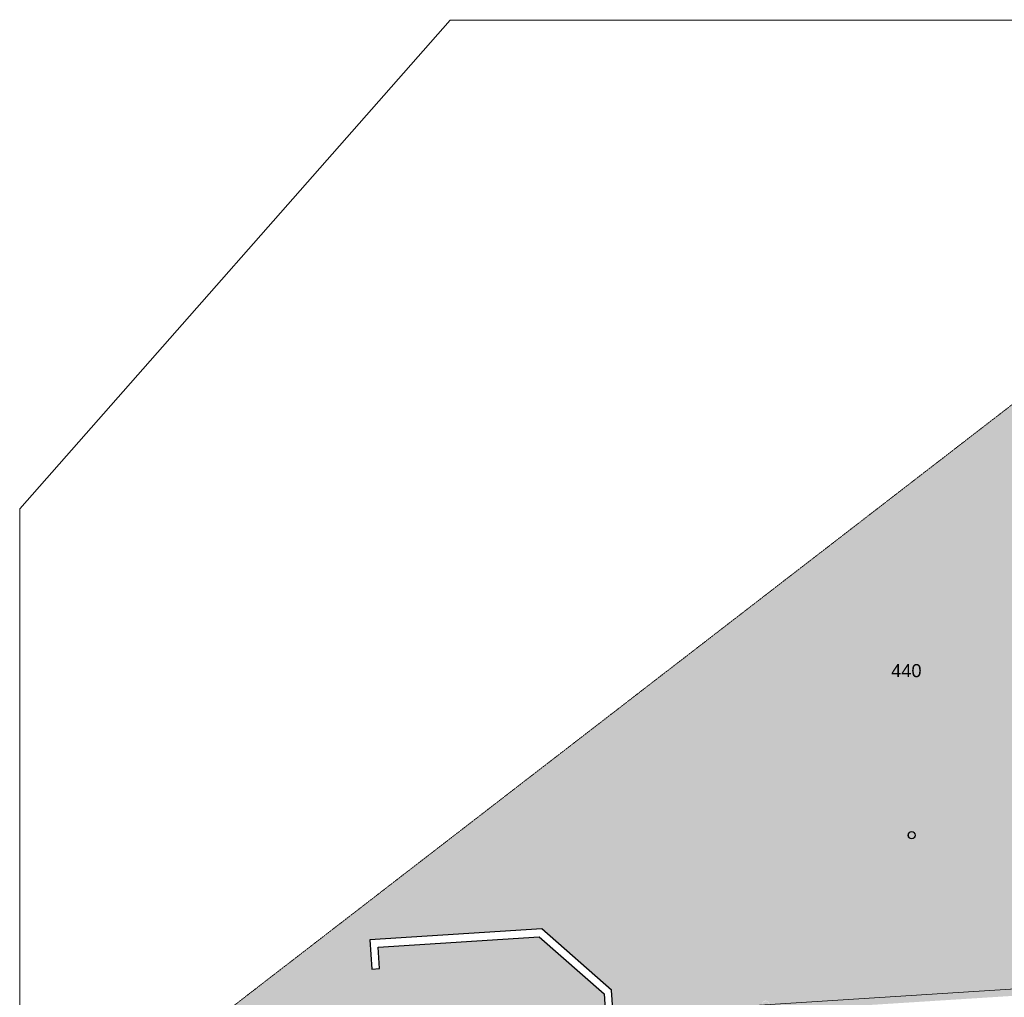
# Model space of a CAD drawing. Header units: millimetres. Extents: x 16156 to 109611, y -1019 to 113498.
# Tile 50 of 60: x 16166 to 42596, y 87254 to 113498. Entities that reach past the tile are written whole.
import ezdxf

# ---------------------------------------------------------------- set-up
doc = ezdxf.new("R2010")
doc.units = ezdxf.units.MM
doc.linetypes.add('ARC Dash', pattern=[4, 2, -2])
for name, color, linetype, lineweight in [('A--AR9__AlgVoorz', 1, 'Continuous', 9), ('A--L22__Binnenwanden', 2, 'Continuous', 9), ('A--L28__Hoofddraagconstructies', 3, 'Continuous', 9), ('A--LD30__DetailPenMiddel', 3, 'Continuous', 9), ('A--LR9__AlgVoorz', 7, 'Continuous', 9), ('A--TR9__AlgVoorz', 1, 'Continuous', 13)]:
    doc.layers.add(name, color=color, linetype=linetype, lineweight=lineweight)
doc.styles.add('Arial', font='arial.ttf', dxfattribs={"height": 350})

# ---------------------------------------------------------------- blocks, each defined once
blk = doc.blocks.new('28_SCF_ARC_stalen_kolom_rond - Stalen kolom ø200mm-V10-AB-Begane grond - Brandcompartimentering')
at = {"layer": 'A--L28__Hoofddraagconstructies'}
for radius, start, end in [(100, 360, 180), (100, 180, 360), (90, 0, 180), (90, 180, 360)]:
    blk.add_arc((0, 0), radius, start, end, dxfattribs=at)

msp = doc.modelspace()

# ---------------------------------------------------------------- hatches: boundary and pattern name
at = {"layer": 'A--AR9__AlgVoorz'}
h = msp.add_hatch(color=254, dxfattribs=at)
h.paths.add_polyline_path([(28975, 86595), (28976, 86645), (29903, 86705), (29907, 86654), (28976, 86595)])
h.paths.add_polyline_path([(49362, 87894), (49053, 87724), (49044, 87874), (49066, 87875), (43196, 93042), (43335, 93200), (49285, 87962)])
h.paths.add_polyline_path([(20664, 86065), (28975, 86594), (28986, 86410), (29918, 86470), (29907, 86654), (31888, 86782), (31852, 87345), (30112, 88877), (25789, 88602), (25826, 88023), (25617, 88010), (25566, 88799), (30186, 89093), (32056, 87446), (32097, 86794), (32210, 86794), (32219, 86652), (32219, 86651), (32227, 86617), (49056, 87689), (49061, 87728), (49362, 87894), (50428, 87962), (52955, 90824), (52570, 96748), (52554, 96728), (52530, 96710), (52501, 96700), (52468, 96700), (52425, 96721), (52401, 96748), (52391, 96768), (52386, 96798), (52401, 96849), (52425, 96876), (52441, 96887), (52470, 96897), (52503, 96897), (52546, 96876), (52565, 96865), (52539, 97258), (52724, 97270), (52666, 98168), (52481, 98156), (51991, 105738), (52361, 105762), (52224, 107777), (51861, 107754), (51775, 109149), (52140, 109173), (52066, 110316), (20668, 86068)])
h.paths.add_polyline_path([(36208, 86964), (36173, 86964), (36130, 86984), (36106, 87012), (36096, 87031), (36090, 87062), (36106, 87113), (36130, 87140), (36146, 87151), (36175, 87161), (36208, 87161), (36251, 87140), (36275, 87113), (36285, 87093), (36290, 87062), (36275, 87012), (36251, 86984), (36235, 86974)])
h.paths.add_polyline_path([(36206, 86974), (36252, 86998), (36267, 87018), (36275, 87031), (36280, 87062), (36267, 87107), (36252, 87126), (36235, 87140), (36206, 87151), (36169, 87149), (36129, 87126), (36114, 87107), (36106, 87093), (36100, 87062), (36114, 87018), (36129, 86998), (36145, 86984), (36175, 86974)])
h.paths.add_polyline_path([(44622, 87570), (44621, 87570), (44578, 87591), (44553, 87618), (44543, 87638), (44538, 87669), (44553, 87719), (44578, 87747), (44594, 87757), (44622, 87767), (44655, 87767), (44698, 87747), (44723, 87719), (44733, 87699), (44738, 87669), (44723, 87618), (44698, 87591), (44682, 87580), (44654, 87570)])
h.paths.add_polyline_path([(44622, 87580), (44669, 87586), (44699, 87604), (44715, 87624), (44723, 87638), (44728, 87669), (44715, 87713), (44699, 87733), (44683, 87747), (44654, 87757), (44617, 87755), (44577, 87733), (44561, 87713), (44553, 87699), (44548, 87669), (44561, 87624), (44577, 87604), (44607, 87586), (44621, 87581)])
h.paths.add_polyline_path([(40127, 91507), (40092, 91507), (40049, 91527), (40025, 91555), (40015, 91574), (40010, 91605), (40025, 91656), (40049, 91683), (40065, 91694), (40094, 91704), (40127, 91704), (40170, 91683), (40194, 91656), (40204, 91636), (40210, 91605), (40194, 91555), (40170, 91527), (40154, 91516)])
h.paths.add_polyline_path([(40094, 91516), (40131, 91518), (40171, 91541), (40186, 91560), (40194, 91574), (40200, 91605), (40186, 91650), (40171, 91669), (40155, 91683), (40125, 91694), (40089, 91692), (40048, 91669), (40033, 91650), (40025, 91636), (40020, 91605), (40033, 91560), (40048, 91541), (40065, 91527), (40092, 91517)])
h.paths.add_polyline_path([(44045, 96049), (44012, 96049), (43969, 96070), (43944, 96097), (43934, 96117), (43929, 96148), (43944, 96198), (43969, 96226), (43985, 96236), (44013, 96246), (44046, 96246), (44089, 96226), (44114, 96198), (44124, 96178), (44129, 96148), (44114, 96097), (44089, 96070), (44073, 96059), (44046, 96049)])
h.paths.add_polyline_path([(44013, 96059), (44050, 96061), (44090, 96083), (44106, 96103), (44114, 96117), (44119, 96148), (44106, 96192), (44090, 96212), (44074, 96226), (44045, 96236), (44008, 96234), (43968, 96212), (43952, 96192), (43944, 96178), (43939, 96148), (43952, 96103), (43968, 96083), (43984, 96070), (44012, 96060)])
h.paths.add_polyline_path([(52501, 96710), (52547, 96734), (52562, 96754), (52570, 96780), (52562, 96843), (52539, 96869), (52531, 96876), (52501, 96887), (52464, 96885), (52424, 96863), (52409, 96843), (52401, 96829), (52396, 96798), (52409, 96754), (52424, 96734), (52441, 96721), (52470, 96710)])
h.paths.add_polyline_path([(47964, 100592), (47931, 100592), (47888, 100612), (47864, 100640), (47854, 100660), (47848, 100690), (47864, 100741), (47888, 100768), (47904, 100779), (47933, 100789), (47966, 100789), (48009, 100768), (48033, 100741), (48043, 100721), (48048, 100690), (48033, 100640), (48009, 100612), (47993, 100602), (47966, 100592)])
h.paths.add_polyline_path([(47964, 100602), (48010, 100626), (48025, 100646), (48033, 100660), (48038, 100690), (48025, 100735), (48010, 100755), (47993, 100768), (47964, 100779), (47927, 100777), (47887, 100755), (47872, 100735), (47864, 100721), (47858, 100690), (47872, 100646), (47887, 100626), (47903, 100612), (47933, 100602)])
h.paths.add_polyline_path([(51876, 105165), (51833, 105185), (51809, 105213), (51799, 105232), (51794, 105263), (51809, 105314), (51833, 105341), (51849, 105352), (51878, 105362), (51911, 105362), (51954, 105341), (51978, 105314), (51991, 105276), (51991, 105251), (51978, 105213), (51954, 105185), (51938, 105174), (51909, 105165), (51878, 105165)])
h.paths.add_polyline_path([(51909, 105174), (51955, 105199), (51970, 105218), (51978, 105232), (51984, 105263), (51970, 105308), (51955, 105327), (51939, 105341), (51909, 105352), (51872, 105350), (51832, 105327), (51817, 105308), (51809, 105294), (51804, 105263), (51817, 105218), (51832, 105199), (51849, 105185), (51878, 105174)])

# ---------------------------------------------------------------- linework, layer by layer
at = {"layer": 'A--L22__Binnenwanden', "lineweight": 30}
for p, q in [((30186, 89093), (25566, 88799)), ((32056, 87446), (30186, 89093)), ((25789, 88602), (30112, 88877)), ((30112, 88877), (31852, 87345)), ((25566, 88799), (25617, 88010)), ((25826, 88023), (25789, 88602)), ((25617, 88010), (25826, 88023)), ((31852, 87345), (31888, 86780)), ((32097, 86794), (32056, 87446))]:
    msp.add_line(p, q, dxfattribs=at)
at = {"layer": 'A--LD30__DetailPenMiddel', "linetype": 'ARC Dash'}
msp.add_line((20141, 85661), (56186, 113498), dxfattribs=at)
at = {"layer": 'A--LR9__AlgVoorz'}
for p, q in [((27717, 113487), (16166, 100371)), ((51676, 113487), (27717, 113487)), ((16166, 100371), (16166, 85779)), ((25566, 88799), (30186, 89093)), ((30186, 89093), (32056, 87446)), ((30112, 88877), (25789, 88602)), ((31852, 87345), (30112, 88877)), ((25617, 88010), (25566, 88799)), ((25789, 88602), (25826, 88023)), ((25826, 88023), (25617, 88010)), ((32097, 86794), (49066, 87875)), ((31888, 86780), (31852, 87345)), ((32056, 87446), (32097, 86794))]:
    msp.add_line(p, q, dxfattribs=at)

# ---------------------------------------------------------------- block references
at = {"layer": 'A--L28__Hoofddraagconstructies'}
msp.add_blockref('28_SCF_ARC_stalen_kolom_rond - Stalen kolom ø200mm-V10-AB-Begane grond - Brandcompartimentering', (40110, 91605), dxfattribs=at)

# ---------------------------------------------------------------- texts
at = {"layer": 'A--TR9__AlgVoorz', "insert": (39559, 96198), "char_height": 350, "width": 1010.13, "attachment_point": 1, "style": 'Arial'}
msp.add_mtext('440', dxfattribs=at)

doc.saveas('drawing.dxf')
